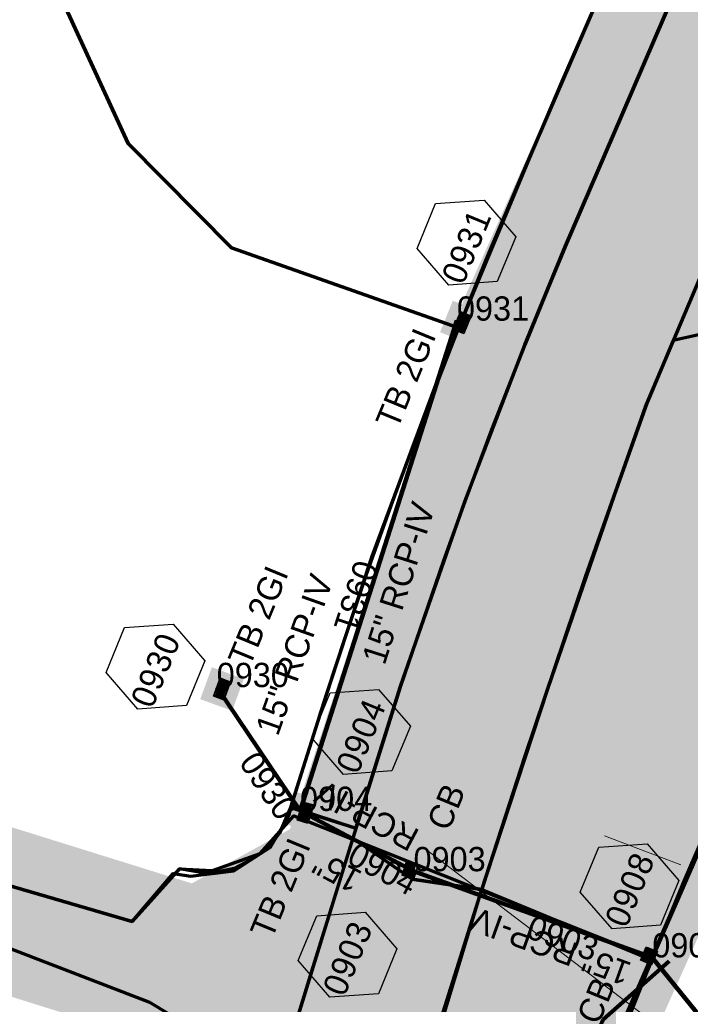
# Model space of a CAD drawing. Extents: x 1160024 to 2574774, y 200346 to 1150377.
# Tile 100 of 118: x 2483135 to 2483273, y 368753 to 368956. Entities that reach past the tile are written whole.
import ezdxf
from ezdxf.enums import TextEntityAlignment as Align

# ---------------------------------------------------------------- set-up
doc = ezdxf.new("R2010")
doc.units = 0
doc.header["$MEASUREMENT"] = 0
doc.linetypes.add('DGN Style 2', pattern=[29.296317, 17.57779, -11.718527])
for name, color, linetype, lineweight in [('Exist Plan Preparation Watershed Blue', 5, 'Continuous', 30), ('Prop Drainage Structure Box Number Symbol CELL', 9, 'Continuous', 30), ('Prop Drainage Structure Catch Basin Grate 840 03F Label', 9, 'Continuous', 30), ('Prop Drainage Structure Catch Basin Grate 840 03G CELL', 7, 'Continuous', 30), ('Prop Drainage Structure Catch Basin Grate 840 03G Label', 9, 'Continuous', 30), ('Prop Drainage Structure Drop Inlet Grate 2 Narrow Slots and Flat Grates 840 29 TB CELL', 7, 'Continuous', 30), ('Prop Drainage Structure Drop Inlet Grate 2 Narrow Slots and Flat Grates 840 29 TB Label', 9, 'Continuous', 30), ('Prop Drainage Structure Pipe RCP 15in Class III Label', 9, 'Continuous', 30), ('Prop Drainage Structure Pipe RCP 15in Class IV', 9, 'Continuous', 211), ('Prop Drainage Structure Pipe RCP 15in Class IV Label', 9, 'Continuous', 30), ('Prop Drainage Structure Pipe RCP 30in Class III', 9, 'Continuous', 211), ('Prop Drainage Structure Pipe Removal Label', 9, 'Continuous', 30), ('Prop Drainage Structure Plot Symbol 20 Scale', 9, 'DGN Style 2', 13), ('Prop Drainage Structure Plot Symbol 50 Scale', 9, 'DGN Style 2', 13)]:
    doc.layers.add(name, color=color, linetype=linetype, lineweight=lineweight)
for name, color, linetype, lineweight, plot in [('Scratch_Level_5', 6, 'Continuous', 0, False), ('Scratch_Level_6', 30, 'Continuous', 0, False), ('Scratch_Level_8', 171, 'Continuous', 0, False)]:
    doc.layers.add(name, color=color, linetype=linetype, lineweight=lineweight, plot=plot)
doc.styles.add('Style-font041', font='font041.shx')
doc.styles.add('Style-GEOMETRICFUTURA_211_M_L', font='GEOMETRICFUTURA_211_M_L.shx')
doc.dimstyles.new('erosion_control', dxfattribs={"dimtxt": 4.99999, "dimasz": 9.99998, "dimexe": 2.499995, "dimexo": 2.499995, "dimgap": 2.499995, "dimtad": 0, "dimtih": 1, "dimtoh": 1, "dimzin": 3, "dimdsep": 46, "dimtxsty": 'Style-GEOMETRICFUTURA_211_M_L', "dimcen": 0.09, "dimaunit": 1, "dimadec": 4, "dimazin": 3, "dimtfac": 1, "dimtofl": 0, "dimtmove": 0, "dimatfit": 1, "dimfxl": 1, "dimtzin": 3, "dimlwd": 106, "dimarcsym": 0})

# ---------------------------------------------------------------- blocks, each defined once
blk = doc.blocks.new('PROP DRAINAGE STRUCTURE BOX NUMBER SYMBOL_14')
at = {"layer": 'Prop Drainage Structure Box Number Symbol CELL', "flags": 128}
blk.add_lwpolyline([(-5, 8.94), (5, 8.94), (9.47, 0), (5, -8.94), (-5, -8.94), (-9.47, 0), (-5, 8.94)], dxfattribs=at)
at = {"layer": 'Prop Drainage Structure Box Number Symbol CELL', "insert": (-0.62, -0.32), "char_height": 5, "attachment_point": 5, "line_spacing_factor": 0.6, "style": 'Style-GEOMETRICFUTURA_211_M_L'}
blk.add_mtext('\\T1.051;0903', dxfattribs=at)
blk = doc.blocks.new('PROP DRAINAGE STRUCTURE BOX NUMBER SYMBOL_15')
at = {"layer": 'Prop Drainage Structure Box Number Symbol CELL', "flags": 128}
blk.add_lwpolyline([(-5, 8.94), (5, 8.94), (9.47, 0), (5, -8.94), (-5, -8.94), (-9.47, 0), (-5, 8.94)], dxfattribs=at)
at = {"layer": 'Prop Drainage Structure Box Number Symbol CELL', "insert": (-0.73, -0.32), "char_height": 5, "attachment_point": 5, "line_spacing_factor": 0.6, "style": 'Style-GEOMETRICFUTURA_211_M_L'}
blk.add_mtext('\\T1.051;0904', dxfattribs=at)
blk = doc.blocks.new('PROP DRAINAGE STRUCTURE BOX NUMBER SYMBOL_18')
at = {"layer": 'Prop Drainage Structure Box Number Symbol CELL', "flags": 128}
blk.add_lwpolyline([(-5, 8.94), (5, 8.94), (9.47, 0), (5, -8.94), (-5, -8.94), (-9.47, 0), (-5, 8.94)], dxfattribs=at)
at = {"layer": 'Prop Drainage Structure Box Number Symbol CELL', "insert": (-0.59, -0.32), "char_height": 5, "attachment_point": 5, "line_spacing_factor": 0.6, "style": 'Style-GEOMETRICFUTURA_211_M_L'}
blk.add_mtext('\\T1.051;0908', dxfattribs=at)
blk = doc.blocks.new('PROP DRAINAGE STRUCTURE BOX NUMBER SYMBOL_37')
at = {"layer": 'Prop Drainage Structure Box Number Symbol CELL', "flags": 128}
blk.add_lwpolyline([(-5, 8.94), (5, 8.94), (9.47, 0), (5, -8.94), (-5, -8.94), (-9.47, 0), (-5, 8.94)], dxfattribs=at)
at = {"layer": 'Prop Drainage Structure Box Number Symbol CELL', "insert": (-0.62, -0.32), "char_height": 5, "attachment_point": 5, "line_spacing_factor": 0.6, "style": 'Style-GEOMETRICFUTURA_211_M_L'}
blk.add_mtext('\\T1.051;0930', dxfattribs=at)
blk = doc.blocks.new('PROP DRAINAGE STRUCTURE BOX NUMBER SYMBOL_38')
at = {"layer": 'Prop Drainage Structure Box Number Symbol CELL', "flags": 128}
blk.add_lwpolyline([(-5, 8.94), (5, 8.94), (9.47, 0), (5, -8.94), (-5, -8.94), (-9.47, 0), (-5, 8.94)], dxfattribs=at)
at = {"layer": 'Prop Drainage Structure Box Number Symbol CELL', "insert": (-0.69, -0.32), "char_height": 5, "attachment_point": 5, "line_spacing_factor": 0.6, "style": 'Style-GEOMETRICFUTURA_211_M_L'}
blk.add_mtext('\\T1.051;0931', dxfattribs=at)
blk = doc.blocks.new('PROP DRAINAGE STRUCTURE CATCH BASIN GRATE 840 03G_4')
at = {"layer": 'Prop Drainage Structure Catch Basin Grate 840 03G CELL', "flags": 128}
for points in [[(1.5, 0), (-1.5, 0), (-1.5, 2), (1.5, 2), (1.5, -0.5), (-1.5, -0.5), (-1.5, 0)], [(1.49, 0.01), (-1.49, 0.01), (-1.49, 1.99), (1.49, 1.99), (1.49, 0.01)], [(-1.36, 1.86), (1.36, 1.86), (1.36, 0.14), (-1.36, 0.14), (-1.36, 1.86)]]:
    blk.add_lwpolyline(points, dxfattribs=at)
for points in [[(-1.35, 1.62), (-1.12, 1.85, -1), (-1.03, 1.76), (-1.26, 1.53, -1), (-1.35, 1.62)], [(-1.26, 1.26, -1), (-1.35, 1.35), (-0.83, 1.85, -1), (-0.75, 1.76), (-1.26, 1.26)], [(-1.35, 1.07), (-0.55, 1.85, -1), (-0.46, 1.76), (-1.26, 0.98, -1), (-1.35, 1.07)], [(-1.26, 0.7, -1), (-1.35, 0.79), (-0.27, 1.85, -1), (-0.18, 1.76), (-1.26, 0.7)], [(-1.35, 0.52), (-0.06, 1.77), (-0.06, 1.59), (-1.26, 0.43, -1), (-1.35, 0.52)], [(-1.26, 0.15, -1), (-1.35, 0.24), (-0.06, 1.49), (-0.06, 1.32), (-1.26, 0.15)], [(-1.06, 0.24), (-0.06, 1.22), (-0.06, 1.04), (-0.97, 0.15, -1), (-1.06, 0.24)], [(-0.69, 0.15, -1), (-0.78, 0.24), (-0.06, 0.94), (-0.06, 0.76), (-0.69, 0.15)], [(-0.49, 0.24), (-0.06, 0.66), (-0.06, 0.49), (-0.41, 0.15, -1), (-0.49, 0.24)], [(-0.12, 0.15, -1), (-0.21, 0.24), (-0.06, 0.39), (-0.06, 0.21), (-0.12, 0.15)], [(0.06, 1.61), (0.3, 1.85, -1), (0.39, 1.76), (0.06, 1.44), (0.06, 1.61)], [(0.06, 1.34), (0.58, 1.85, -1), (0.67, 1.76), (0.06, 1.16), (0.06, 1.34)], [(0.06, 1.06), (0.87, 1.85, -1), (0.96, 1.76), (0.06, 0.89), (0.06, 1.06)], [(0.06, 0.78), (1.15, 1.85, -1), (1.24, 1.76), (0.06, 0.61), (0.06, 0.78)], [(0.06, 0.51), (1.26, 1.67, -1), (1.35, 1.58), (0.06, 0.33), (0.06, 0.51)], [(0.07, 0.24), (1.26, 1.4, -1), (1.35, 1.31), (0.16, 0.15), (0.07, 0.24)], [(0.36, 0.24), (1.26, 1.12, -1), (1.35, 1.03), (0.44, 0.15), (0.36, 0.24)], [(0.64, 0.24), (1.26, 0.84, -1), (1.35, 0.76), (0.73, 0.15), (0.64, 0.24)], [(0.92, 0.24), (1.26, 0.57, -1), (1.35, 0.48), (1.01, 0.15), (0.92, 0.24)], [(1.21, 0.24), (1.26, 0.29, -1), (1.35, 0.2), (1.29, 0.15, -1), (1.21, 0.24)]]:
    blk.add_lwpolyline(points, format="xyb", dxfattribs=at)
at = {"layer": 'Prop Drainage Structure Plot Symbol 20 Scale', "extrusion": (0, 0, -1)}
blk.add_solid([(2, 2.04), (-2, 2.04), (2, -1.96), (-2, -1.96)], dxfattribs=at)
at = {"layer": 'Prop Drainage Structure Plot Symbol 50 Scale', "extrusion": (0, 0, -1)}
blk.add_solid([(3.5, 3.54), (-3.5, 3.54), (3.5, -3.46), (-3.5, -3.46)], dxfattribs=at)
blk = doc.blocks.new('PROP DRAINAGE STRUCTURE CATCH BASIN GRATE 840 03G_5')
at = {"layer": 'Prop Drainage Structure Catch Basin Grate 840 03G CELL', "flags": 128}
for points in [[(1.5, 0), (-1.5, 0), (-1.5, 2), (1.5, 2), (1.5, -0.5), (-1.5, -0.5), (-1.5, 0)], [(1.49, 0.01), (-1.49, 0.01), (-1.49, 1.99), (1.49, 1.99), (1.49, 0.01)], [(-1.36, 1.86), (1.36, 1.86), (1.36, 0.14), (-1.36, 0.14), (-1.36, 1.86)]]:
    blk.add_lwpolyline(points, dxfattribs=at)
for points in [[(-1.35, 1.62), (-1.12, 1.85, -1), (-1.03, 1.76), (-1.26, 1.53, -1), (-1.35, 1.62)], [(-1.26, 1.26, -1), (-1.35, 1.35), (-0.83, 1.85, -1), (-0.75, 1.76), (-1.26, 1.26)], [(-1.35, 1.07), (-0.55, 1.85, -1), (-0.46, 1.76), (-1.26, 0.98, -1), (-1.35, 1.07)], [(-1.26, 0.7, -1), (-1.35, 0.79), (-0.27, 1.85, -1), (-0.18, 1.76), (-1.26, 0.7)], [(-1.35, 0.52), (-0.06, 1.77), (-0.06, 1.59), (-1.26, 0.43, -1), (-1.35, 0.52)], [(-1.26, 0.15, -1), (-1.35, 0.24), (-0.06, 1.49), (-0.06, 1.32), (-1.26, 0.15)], [(-1.06, 0.24), (-0.06, 1.22), (-0.06, 1.04), (-0.97, 0.15, -1), (-1.06, 0.24)], [(-0.69, 0.15, -1), (-0.78, 0.24), (-0.06, 0.94), (-0.06, 0.76), (-0.69, 0.15)], [(-0.49, 0.24), (-0.06, 0.66), (-0.06, 0.49), (-0.41, 0.15, -1), (-0.49, 0.24)], [(-0.12, 0.15, -1), (-0.21, 0.24), (-0.06, 0.39), (-0.06, 0.21), (-0.12, 0.15)], [(0.06, 1.61), (0.3, 1.85, -1), (0.39, 1.76), (0.06, 1.44), (0.06, 1.61)], [(0.06, 1.34), (0.58, 1.85, -1), (0.67, 1.76), (0.06, 1.16), (0.06, 1.34)], [(0.06, 1.06), (0.87, 1.85, -1), (0.96, 1.76), (0.06, 0.89), (0.06, 1.06)], [(0.06, 0.78), (1.15, 1.85, -1), (1.24, 1.76), (0.06, 0.61), (0.06, 0.78)], [(0.06, 0.51), (1.26, 1.67, -1), (1.35, 1.58), (0.06, 0.33), (0.06, 0.51)], [(0.07, 0.24), (1.26, 1.4, -1), (1.35, 1.31), (0.16, 0.15), (0.07, 0.24)], [(0.36, 0.24), (1.26, 1.12, -1), (1.35, 1.03), (0.44, 0.15), (0.36, 0.24)], [(0.64, 0.24), (1.26, 0.84, -1), (1.35, 0.76), (0.73, 0.15), (0.64, 0.24)], [(0.92, 0.24), (1.26, 0.57, -1), (1.35, 0.48), (1.01, 0.15), (0.92, 0.24)], [(1.21, 0.24), (1.26, 0.29, -1), (1.35, 0.2), (1.29, 0.15, -1), (1.21, 0.24)]]:
    blk.add_lwpolyline(points, format="xyb", dxfattribs=at)
at = {"layer": 'Prop Drainage Structure Plot Symbol 20 Scale', "extrusion": (0, 0, -1)}
blk.add_solid([(2, 2.04), (-2, 2.04), (2, -1.96), (-2, -1.96)], dxfattribs=at)
at = {"layer": 'Prop Drainage Structure Plot Symbol 50 Scale', "extrusion": (0, 0, -1)}
blk.add_solid([(3.5, 3.54), (-3.5, 3.54), (3.5, -3.46), (-3.5, -3.46)], dxfattribs=at)
blk = doc.blocks.new('PROP DRAINAGE STRUCTURE DROP INLET GRATE 2 NARROW SLOTS AND FLAT GRATES 840 29 TB')
at = {"layer": 'Prop Drainage Structure Drop Inlet Grate 2 Narrow Slots and Flat Grates 840 29 TB CELL', "flags": 128}
for points in [[(-2, 0), (2, 0), (2, -2.33), (-2, -2.33), (-2, 0)], [(-1.94, -0.06), (1.94, -0.06), (1.94, -2.27), (-1.94, -2.27), (-1.94, -0.06)], [(-1.93, -0.07), (-0.01, -0.07), (-0.01, -2.26), (-1.93, -2.26), (-1.93, -0.07)], [(-1.76, -0.26), (-1.58, -0.26), (-1.58, -2.08), (-1.76, -2.08), (-1.76, -0.26)], [(-1.46, -0.26), (-1.29, -0.26), (-1.29, -2.08), (-1.46, -2.08), (-1.46, -0.26)], [(-1.17, -0.26), (-0.99, -0.26), (-0.99, -2.08), (-1.17, -2.08), (-1.17, -0.26)], [(-0.87, -0.26), (-0.69, -0.26), (-0.69, -2.08), (-0.87, -2.08), (-0.87, -0.26)], [(-0.57, -0.26), (-0.4, -0.26), (-0.4, -2.08), (-0.57, -2.08), (-0.57, -0.26)], [(-0.28, -0.26), (-0.1, -0.26), (-0.1, -2.08), (-0.28, -2.08), (-0.28, -0.26)], [(0.01, -0.07), (1.93, -0.07), (1.93, -2.26), (0.01, -2.26), (0.01, -0.07)], [(0.1, -0.26), (0.28, -0.26), (0.28, -2.08), (0.1, -2.08), (0.1, -0.26)], [(0.4, -0.26), (0.57, -0.26), (0.57, -2.08), (0.4, -2.08), (0.4, -0.26)], [(0.69, -0.26), (0.87, -0.26), (0.87, -2.08), (0.69, -2.08), (0.69, -0.26)], [(0.99, -0.26), (1.17, -0.26), (1.17, -2.08), (0.99, -2.08), (0.99, -0.26)], [(1.29, -0.26), (1.46, -0.26), (1.46, -2.08), (1.29, -2.08), (1.29, -0.26)], [(1.58, -0.26), (1.76, -0.26), (1.76, -2.08), (1.58, -2.08), (1.58, -0.26)]]:
    blk.add_lwpolyline(points, dxfattribs=at)
at = {"layer": 'Prop Drainage Structure Plot Symbol 20 Scale', "extrusion": (0, 0, -1)}
blk.add_solid([(2, 0.83), (-2, 0.83), (2, -3.17), (-2, -3.17)], dxfattribs=at)
at = {"layer": 'Prop Drainage Structure Plot Symbol 50 Scale'}
blk.add_solid([(-3.5, 2.33), (3.5, 2.33), (-3.5, -4.67), (3.5, -4.67)], dxfattribs=at)
blk = doc.blocks.new('PROP DRAINAGE STRUCTURE DROP INLET GRATE 2 NARROW SLOTS AND FLAT GRATES 840 29 TB_1')
at = {"layer": 'Prop Drainage Structure Drop Inlet Grate 2 Narrow Slots and Flat Grates 840 29 TB CELL', "flags": 128}
for points in [[(-2, 0), (2, 0), (2, -2.33), (-2, -2.33), (-2, 0)], [(-1.94, -0.06), (1.94, -0.06), (1.94, -2.27), (-1.94, -2.27), (-1.94, -0.06)], [(-1.93, -0.07), (-0.01, -0.07), (-0.01, -2.26), (-1.93, -2.26), (-1.93, -0.07)], [(-1.76, -0.26), (-1.58, -0.26), (-1.58, -2.08), (-1.76, -2.08), (-1.76, -0.26)], [(-1.46, -0.26), (-1.29, -0.26), (-1.29, -2.08), (-1.46, -2.08), (-1.46, -0.26)], [(-1.17, -0.26), (-0.99, -0.26), (-0.99, -2.08), (-1.17, -2.08), (-1.17, -0.26)], [(-0.87, -0.26), (-0.69, -0.26), (-0.69, -2.08), (-0.87, -2.08), (-0.87, -0.26)], [(-0.57, -0.26), (-0.4, -0.26), (-0.4, -2.08), (-0.57, -2.08), (-0.57, -0.26)], [(-0.28, -0.26), (-0.1, -0.26), (-0.1, -2.08), (-0.28, -2.08), (-0.28, -0.26)], [(0.01, -0.07), (1.93, -0.07), (1.93, -2.26), (0.01, -2.26), (0.01, -0.07)], [(0.1, -0.26), (0.28, -0.26), (0.28, -2.08), (0.1, -2.08), (0.1, -0.26)], [(0.4, -0.26), (0.57, -0.26), (0.57, -2.08), (0.4, -2.08), (0.4, -0.26)], [(0.69, -0.26), (0.87, -0.26), (0.87, -2.08), (0.69, -2.08), (0.69, -0.26)], [(0.99, -0.26), (1.17, -0.26), (1.17, -2.08), (0.99, -2.08), (0.99, -0.26)], [(1.29, -0.26), (1.46, -0.26), (1.46, -2.08), (1.29, -2.08), (1.29, -0.26)], [(1.58, -0.26), (1.76, -0.26), (1.76, -2.08), (1.58, -2.08), (1.58, -0.26)]]:
    blk.add_lwpolyline(points, dxfattribs=at)
at = {"layer": 'Prop Drainage Structure Plot Symbol 20 Scale'}
blk.add_solid([(-2, 0.83), (2, 0.83), (-2, -3.17), (2, -3.17)], dxfattribs=at)
at = {"layer": 'Prop Drainage Structure Plot Symbol 50 Scale'}
blk.add_solid([(-3.5, 2.33), (3.5, 2.33), (-3.5, -4.67), (3.5, -4.67)], dxfattribs=at)
blk = doc.blocks.new('PROP DRAINAGE STRUCTURE DROP INLET GRATE 2 NARROW SLOTS AND FLAT GRATES 840 29 TB_2')
at = {"layer": 'Prop Drainage Structure Drop Inlet Grate 2 Narrow Slots and Flat Grates 840 29 TB CELL', "flags": 128}
for points in [[(-2, 0), (2, 0), (2, -2.33), (-2, -2.33), (-2, 0)], [(-1.94, -0.06), (1.94, -0.06), (1.94, -2.27), (-1.94, -2.27), (-1.94, -0.06)], [(-1.93, -0.07), (-0.01, -0.07), (-0.01, -2.26), (-1.93, -2.26), (-1.93, -0.07)], [(-1.76, -0.26), (-1.58, -0.26), (-1.58, -2.08), (-1.76, -2.08), (-1.76, -0.26)], [(-1.46, -0.26), (-1.29, -0.26), (-1.29, -2.08), (-1.46, -2.08), (-1.46, -0.26)], [(-1.17, -0.26), (-0.99, -0.26), (-0.99, -2.08), (-1.17, -2.08), (-1.17, -0.26)], [(-0.87, -0.26), (-0.69, -0.26), (-0.69, -2.08), (-0.87, -2.08), (-0.87, -0.26)], [(-0.57, -0.26), (-0.4, -0.26), (-0.4, -2.08), (-0.57, -2.08), (-0.57, -0.26)], [(-0.28, -0.26), (-0.1, -0.26), (-0.1, -2.08), (-0.28, -2.08), (-0.28, -0.26)], [(0.01, -0.07), (1.93, -0.07), (1.93, -2.26), (0.01, -2.26), (0.01, -0.07)], [(0.1, -0.26), (0.28, -0.26), (0.28, -2.08), (0.1, -2.08), (0.1, -0.26)], [(0.4, -0.26), (0.57, -0.26), (0.57, -2.08), (0.4, -2.08), (0.4, -0.26)], [(0.69, -0.26), (0.87, -0.26), (0.87, -2.08), (0.69, -2.08), (0.69, -0.26)], [(0.99, -0.26), (1.17, -0.26), (1.17, -2.08), (0.99, -2.08), (0.99, -0.26)], [(1.29, -0.26), (1.46, -0.26), (1.46, -2.08), (1.29, -2.08), (1.29, -0.26)], [(1.58, -0.26), (1.76, -0.26), (1.76, -2.08), (1.58, -2.08), (1.58, -0.26)]]:
    blk.add_lwpolyline(points, dxfattribs=at)
at = {"layer": 'Prop Drainage Structure Plot Symbol 20 Scale', "extrusion": (0, 0, -1)}
blk.add_solid([(2, 0.83), (-2, 0.83), (2, -3.17), (-2, -3.17)], dxfattribs=at)
at = {"layer": 'Prop Drainage Structure Plot Symbol 50 Scale', "extrusion": (0, 0, -1)}
blk.add_solid([(3.5, 2.33), (-3.5, 2.33), (3.5, -4.67), (-3.5, -4.67)], dxfattribs=at)

msp = doc.modelspace()

# ---------------------------------------------------------------- hatches: boundary and pattern name
at = {"layer": 'Scratch_Level_6'}
msp.add_hatch(color=256, dxfattribs=at).paths.add_polyline_path([(2482474.94, 367420.19), (2482471.85, 367422.73), (2482435.26, 367476.58), (2482402.2, 367525.23), (2482419.97, 367532.15), (2482463.91, 367534.88), (2482527.41, 367572.3), (2482618.46, 367637.89), (2482671.72, 367666.15), (2482693.43, 367707.74), (2482708.83, 367715.94), (2482765.41, 367774.37), (2482805.67, 367815.95), (2482839.36, 367878.19), (2482875.27, 367933.64), (2482906.17, 368003.38), (2482956.63, 368117.24), (2482997.93, 368220.2), (2483035.29, 368334), (2483022.84, 368369.74), (2483006.48, 368416.66), (2483006.73, 368451.15), (2483018.08, 368468.6), (2483051.39, 368519.82), (2483091.71, 368572.45), (2483122.05, 368623.39), (2483136.32, 368658.7), (2483152.52, 368717.58), (2483158.4, 368738.99), (2483146.72, 368749.86), (2483127.93, 368755.75), (2483121.57, 368767.87), (2483128.62, 368790.48), (2483169.99, 368777.58), (2483190.23, 368788.76), (2483226.15, 368898.23), (2483267.42, 368990.7), (2483259.21, 368996.77), (2483254.64, 369000.15), (2483249.25, 369012.75), (2483249.71, 369021.8), (2483257.25, 369033.68), (2483268.66, 369040.08), (2483274.76, 369040.36), (2483397.82, 369000.76), (2483457.41, 368981.59), (2483457.92, 368979.7), (2483437.83, 368974.25), (2483391.28, 368955.58), (2483356.18, 368956.57), (2483325.68, 368884.36), (2483300.89, 368825.65), (2483230.14, 368668.08), (2483289.79, 368649.03), (2483314.22, 368661.15), (2483339.18, 368713.24), (2483351.73, 368722), (2483383.47, 368708.28), (2483348, 368626.25), (2483284.1, 368575.05), (2483233.64, 368569.54), (2483189.22, 368407.23), (2483134.3, 368265.97), (2483058.6, 368071.25), (2483051.2, 368015.06), (2483013.43, 367969.92), (2482938.88, 367836.08), (2482928.31, 367770.02), (2482882.4, 367741.99), (2482866.68, 367697.56), (2482813.39, 367633.34), (2482774.37, 367613.73), (2482720.52, 367599.21), (2482670.31, 367566.66), (2482592.3, 367530.38), (2482505.23, 367478.62), (2482485.7, 367449.46)])

# ---------------------------------------------------------------- linework, layer by layer
at = {"layer": 'Exist Plan Preparation Watershed Blue', "color": 5, "linetype": 'Continuous', "lineweight": 70, "flags": 128}
for points in [[(2482681.72, 369157.14), (2482794.46, 369070.02), (2482860.03, 369101.58), (2482948.14, 369111.15), (2483191.54, 369034.17), (2483208.69, 369027.23), (2483200.69, 369002.39), (2483136.79, 368973.71), (2483108.43, 368929.57), (2483093.37, 368887.24), (2483021.47, 368855.87), (2483125.61, 368779.09), (2483157.72, 368769.72), (2483167.43, 368780.6), (2483174.25, 368780.22), (2483184.08, 368783.73), (2483191.04, 368791.51), (2483264.55, 368762.22), (2483213.39, 368644.97)], [(2483272.02, 368967.13), (2483258.58, 368935.95), (2483247, 368909.01), (2483243.33, 368900.2), (2483238.63, 368888.62), (2483231.76, 368871.05), (2483226.25, 368856.32), (2483221.84, 368844.09), (2483212.99, 368818.21), (2483203.15, 368786.88), (2483215.38, 368778.48), (2483215.38, 368778.48), (2483229.75, 368776.31), (2483238.66, 368803.85), (2483246.88, 368828.15), (2483251.22, 368840.99), (2483263.47, 368875.84), (2483281.32, 368917.97), (2483306.42, 368976.09)], [(2483108.43, 368929.57), (2483136.79, 368973.71), (2483156.84, 368930.11), (2483178.18, 368908.59), (2483224.94, 368892.09), (2483221.41, 368883.13), (2483215.62, 368867.94), (2483211.29, 368856.16), (2483205.95, 368841.23), (2483201.26, 368827.32), (2483196.39, 368812.4), (2483192.16, 368799.07), (2483190.36, 368793.36), (2483188.07, 368787.94), (2483185.99, 368785.3), (2483184.11, 368783.74), (2483182.11, 368782.45), (2483178.72, 368780.67), (2483173.46, 368779.54), (2483167.43, 368780.6), (2483157.72, 368769.72), (2483125.61, 368779.09)], [(2483255.96, 368965.21), (2483238.35, 368924.41), (2483230.64, 368906.24), (2483224.94, 368892.09), (2483221.32, 368883.22), (2483207.07, 368844.95), (2483197.67, 368816.43), (2483190.31, 368793.25), (2483203.76, 368788.99), (2483203.76, 368788.99), (2483212.99, 368818.21), (2483226.25, 368856.32), (2483238.63, 368888.62), (2483247, 368909.01), (2483258.58, 368935.95), (2483272.02, 368967.13)], [(2483247.25, 368647.59), (2483242.05, 368649.82), (2483238.88, 368653.65), (2483236.8, 368659.14), (2483238.04, 368664.44), (2483238.04, 368664.44), (2483224.76, 368664.66), (2483264.77, 368761.85), (2483264.85, 368762.34), (2483292.55, 368826.22), (2483314.13, 368818.16), (2483329.89, 368852.7), (2483343.35, 368880.23), (2483356.22, 368869.49), (2483366.82, 368865.61), (2483329.75, 368777.79), (2483355.89, 368719.73), (2483364.22, 368716.32), (2483343.68, 368668.77), (2483340.01, 368660.27), (2483336.98, 368656.45), (2483334.37, 368652.26), (2483325.04, 368641.77)], [(2483145.36, 368647.21), (2483148.4, 368656.75), (2483155.09, 368678.51), (2483162.33, 368702.01), (2483169.17, 368724.21), (2483172.05, 368734.85), (2483171.63, 368740.78), (2483168.95, 368746.77), (2483165.35, 368750.63), (2483161.34, 368753.05), (2483122.39, 368768.04), (2483125.61, 368779.09), (2483157.72, 368769.72), (2483166.16, 368779.6), (2483169.81, 368779.08), (2483178.61, 368780.19), (2483186.19, 368785.08), (2483190.05, 368791.67), (2483190.36, 368793.36), (2483203.76, 368788.99), (2483169.87, 368678.93), (2483158.62, 368642.7)], [(2483185.24, 368633.08), (2483195.99, 368665.02), (2483198.43, 368672.73), (2483200.57, 368680.23), (2483213.55, 368724.29), (2483220.21, 368746.05), (2483229.75, 368776.31), (2483215.38, 368778.48), (2483203.15, 368786.88), (2483194.67, 368759.48), (2483186.89, 368734.19), (2483169.87, 368678.93), (2483158.62, 368642.7)]]:
    msp.add_lwpolyline(points, dxfattribs=at)
for points in [[(2483136.79, 368973.71), (2483200.69, 369002.39), (2483244.5, 368988.73), (2483248.1, 368987.07), (2483252.18, 368983.93), (2483254.45, 368980.93), (2483256.05, 368977.48), (2483256.96, 368973.81), (2483256.91, 368969.03), (2483256.05, 368965.48), (2483252.56, 368957.34), (2483246.23, 368942.9), (2483239.42, 368926.9), (2483224.94, 368892.09), (2483178.18, 368908.59), (2483156.84, 368930.11), (2483136.79, 368973.71)], [(2483229.75, 368776.31), (2483264.77, 368761.85), (2483271.55, 368778.16), (2483278.81, 368795.03), (2483287.72, 368815.35), (2483290.92, 368822.56), (2483291.34, 368823.51), (2483291.74, 368824.41), (2483296.73, 368835.52), (2483306.88, 368857.83), (2483314.99, 368877.17), (2483323.91, 368898.05), (2483332.99, 368919.08), (2483335.49, 368924.85), (2483309.26, 368939.79), (2483297.13, 368911.71), (2483289.56, 368894.03), (2483269.17, 368889.47), (2483263.85, 368876.74), (2483257.04, 368857.53), (2483243.38, 368817.8), (2483230.73, 368779.33), (2483229.75, 368776.31)], [(2483224.76, 368664.66), (2483212.41, 368666.94), (2483199.71, 368677.13), (2483229.75, 368776.31), (2483264.77, 368761.85), (2483254.39, 368737.22), (2483233.79, 368685.85), (2483226.74, 368667.62), (2483224.76, 368664.66)]]:
    msp.add_lwpolyline(points, close=True, dxfattribs=at)
at = {"layer": 'Prop Drainage Structure Pipe RCP 15in Class IV'}
for p, q in [((2483224.62, 368893.58), (2483192.29, 368792.52)), ((2483175.11, 368818.05), (2483192.29, 368792.52)), ((2483192.29, 368792.52), (2483215.67, 368780.09)), ((2483215.67, 368780.09), (2483264.88, 368762.33)), ((2483225.5, 368664.41), (2483264.88, 368762.33))]:
    msp.add_line(p, q, dxfattribs=at)
at = {"layer": 'Prop Drainage Structure Pipe RCP 30in Class III'}
for p, q in [((2483335.45, 368924.76), (2483264.88, 368762.33)), ((2483264.88, 368762.33), (2483290.45, 368730.65))]:
    msp.add_line(p, q, dxfattribs=at)
at = {"layer": 'Scratch_Level_5'}
for p, q in [((2483192.29, 368792.52), (2483203.76, 368788.99)), ((2483261.45, 368754.25), (2483277.84, 368792.77)), ((2483270.75, 368781.38), (2483255.04, 368787.42)), ((2483289.79, 368730.2), (2483218.1, 368784.7)), ((2483262.97, 368763.05), (2483247.91, 368768.74))]:
    msp.add_line(p, q, dxfattribs=at)

# ---------------------------------------------------------------- block references
at = {"layer": 'Prop Drainage Structure Box Number Symbol CELL'}
for name, p, rotation in [('PROP DRAINAGE STRUCTURE BOX NUMBER SYMBOL_38', (2483226.59, 368909.68), 67.5630587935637), ('PROP DRAINAGE STRUCTURE BOX NUMBER SYMBOL_37', (2483162.5, 368822.28), 67.5630587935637), ('PROP DRAINAGE STRUCTURE BOX NUMBER SYMBOL_15', (2483204.87, 368808.8), 67.5630587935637), ('PROP DRAINAGE STRUCTURE BOX NUMBER SYMBOL_18', (2483260.2, 368777), 67.56305879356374), ('PROP DRAINAGE STRUCTURE BOX NUMBER SYMBOL_14', (2483202.07, 368762.87), 67.56305879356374)]:
    msp.add_blockref(name, p, dxfattribs=dict(at, rotation=rotation))
at = {"layer": 'Prop Drainage Structure Plot Symbol 20 Scale'}
for name, p, rotation in [('PROP DRAINAGE STRUCTURE DROP INLET GRATE 2 NARROW SLOTS AND FLAT GRATES 840 29 TB_2', (2483224.62, 368893.58), 68), ('PROP DRAINAGE STRUCTURE DROP INLET GRATE 2 NARROW SLOTS AND FLAT GRATES 840 29 TB_1', (2483175.11, 368818.05), 70), ('PROP DRAINAGE STRUCTURE DROP INLET GRATE 2 NARROW SLOTS AND FLAT GRATES 840 29 TB', (2483192.29, 368792.52), 72.88696586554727), ('PROP DRAINAGE STRUCTURE CATCH BASIN GRATE 840 03G_5', (2483215.67, 368780.09), 72.88696586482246), ('PROP DRAINAGE STRUCTURE CATCH BASIN GRATE 840 03G_4', (2483264.88, 368762.33), 66.95348482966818)]:
    msp.add_blockref(name, p, dxfattribs=dict(at, rotation=rotation))

# ---------------------------------------------------------------- texts
at = {"layer": 'Prop Drainage Structure Catch Basin Grate 840 03F Label', "style": 'Style-GEOMETRICFUTURA_211_M_L'}
msp.add_text('CB', height=5, rotation=67.5595, dxfattribs=at).set_placement((2483222.39, 368793.37), align=Align.MIDDLE_CENTER)
at = {"layer": 'Prop Drainage Structure Catch Basin Grate 840 03G Label', "style": 'Style-GEOMETRICFUTURA_211_M_L'}
msp.add_text('CB', height=5, rotation=67.5631, dxfattribs=at).set_placement((2483253.28, 368753.46), align=Align.MIDDLE_CENTER)
at = {"layer": 'Prop Drainage Structure Drop Inlet Grate 2 Narrow Slots and Flat Grates 840 29 TB Label', "style": 'Style-GEOMETRICFUTURA_211_M_L'}
for p in [(2483214.08, 368881.71), (2483183.66, 368832.74), (2483188.22, 368776.62)]:
    msp.add_text('TB 2GI', height=5, rotation=67.5487, dxfattribs=at).set_placement(p, align=Align.MIDDLE_CENTER)
at = {"layer": 'Prop Drainage Structure Pipe RCP 15in Class III Label', "style": 'Style-GEOMETRICFUTURA_211_M_L'}
msp.add_text('15" RCP-IV', height=5, rotation=72.2611, dxfattribs=at).set_placement((2483212.57, 368839.5), align=Align.MIDDLE_CENTER)
at = {"layer": 'Prop Drainage Structure Pipe RCP 15in Class III Label', "insert": (2483202.97, 368785.77), "char_height": 5, "attachment_point": 5, "rotation": 152.0014, "line_spacing_factor": 0.786545, "style": 'Style-GEOMETRICFUTURA_211_M_L'}
msp.add_mtext('15"\\P\\PRCP-IV', dxfattribs=at)
at = {"layer": 'Prop Drainage Structure Pipe RCP 15in Class IV Label', "style": 'Style-GEOMETRICFUTURA_211_M_L'}
for rotation, p in [(70.4274, (2483191.42, 368825.63)), (160.1527, (2483243.02, 368764.9))]:
    msp.add_text('15" RCP-IV ', height=5, rotation=rotation, dxfattribs=at).set_placement(p, align=Align.MIDDLE_CENTER)
at = {"layer": 'Scratch_Level_8', "linetype": 'Continuous', "style": 'Style-font041'}
for s, p in [('0931', (2483224.62, 368898.58)), ('0930', (2483175.11, 368823.05)), ('0904', (2483192.29, 368797.52)), ('0903', (2483215.67, 368785.09)), ('0908', (2483264.88, 368767.33))]:
    msp.add_text(s, height=5, dxfattribs=at).set_placement(p, align=Align.TOP_LEFT)
at = {"layer": 'Scratch_Level_8', "linetype": 'Continuous', "lineweight": 30, "style": 'Style-font041'}
for s, rotation, p in [('0931', 252.2611, (2483208.45, 368843.05)), ('0930', 303.938, (2483183.7, 368805.29)), ('0904', 332.0014, (2483203.98, 368786.31)), ('0903', 340.1527, (2483240.28, 368771.21))]:
    msp.add_text(s, height=5, rotation=rotation, dxfattribs=at).set_placement(p, align=Align.TOP_LEFT)

# ---------------------------------------------------------------- leaders
at = {"layer": 'Prop Drainage Structure Pipe Removal Label'}
msp.add_leader([(2483268.35, 368761.54), (2483254.74, 368749.53), (2483253.08, 368745.74)], dimstyle='erosion_control', override={"dimtxt": 5, "dimasz": 5, "dimgap": 0, "dimlwd": 65534}, dxfattribs=at)

doc.saveas('drawing.dxf')
